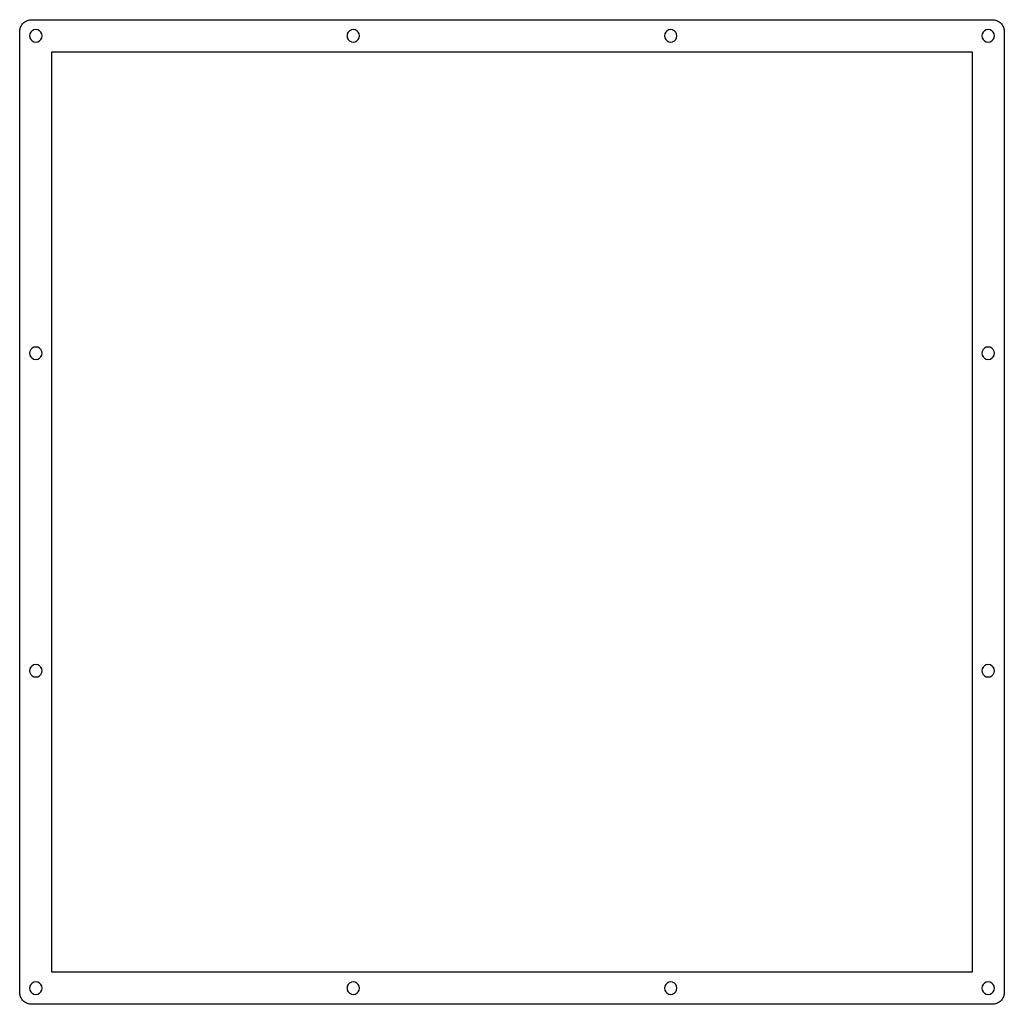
# Model space of a CAD drawing. Extents: x 0 to 245, y 0 to 245.
import ezdxf

# ---------------------------------------------------------------- set-up
doc = ezdxf.new("R2010")
doc.units = 0
doc.layers.get('0').update_dxf_attribs({"linetype": 'CONTINUOUS'})

msp = doc.modelspace()

# ---------------------------------------------------------------- linework, layer by layer
at = {"color": 0}
for p, q in [((2.16765, 244.586), (2.39503, 244.65)), ((2.39503, 244.65), (2.62516, 244.697)), ((2.62516, 244.697), (2.85943, 244.723)), ((2.85943, 244.723), (3.09507, 244.733)), ((3.09507, 244.733), (241.697, 244.733)), ((241.697, 244.733), (241.931, 244.723)), ((241.931, 244.723), (242.165, 244.697)), ((242.165, 244.697), (242.397, 244.65)), ((242.397, 244.65), (242.623, 244.586)), ((0.104731, 241.969), (0.130914, 242.203)), ((0.130914, 242.203), (0.177767, 242.433)), ((0.177767, 242.433), (0.241157, 242.66)), ((0.241157, 242.66), (0.323839, 242.88)), ((0.323839, 242.88), (0.421679, 243.094)), ((0.421679, 243.094), (0.537436, 243.301)), ((0.537436, 243.301), (0.666972, 243.497)), ((0.666972, 243.497), (0.813043, 243.681)), ((0.813043, 243.681), (0.972894, 243.855)), ((0.972894, 243.855), (1.14653, 244.015)), ((1.14653, 244.015), (1.33119, 244.161)), ((1.33119, 244.161), (1.52687, 244.29)), ((1.52687, 244.29), (1.73357, 244.406)), ((1.73357, 244.406), (1.94717, 244.504)), ((1.94717, 244.504), (2.16765, 244.586)), ((3.61597, 242.207), (3.18189, 241.986)), ((4.09554, 242.284), (3.61597, 242.207)), ((4.57369, 242.207), (4.09554, 242.284)), ((5.00641, 241.986), (4.57369, 242.207)), ((82.484, 242.207), (82.0512, 241.986)), ((82.962, 242.282), (82.484, 242.207)), ((83.4401, 242.207), (82.962, 242.282)), ((83.8729, 241.986), (83.4401, 242.207)), ((161.35, 242.207), (160.918, 241.986)), ((161.83, 242.282), (161.35, 242.207)), ((162.308, 242.207), (161.83, 242.282)), ((162.741, 241.986), (162.308, 242.207)), ((240.217, 242.207), (239.784, 241.986)), ((240.696, 242.282), (240.217, 242.207)), ((241.175, 242.207), (240.696, 242.282)), ((241.607, 241.986), (241.175, 242.207)), ((242.623, 244.586), (242.845, 244.504)), ((242.845, 244.504), (243.057, 244.406)), ((243.057, 244.406), (243.264, 244.29)), ((243.264, 244.29), (243.459, 244.161)), ((243.459, 244.161), (243.644, 244.015)), ((243.644, 244.015), (243.818, 243.855)), ((243.818, 243.855), (243.978, 243.681)), ((243.978, 243.681), (244.124, 243.497)), ((244.124, 243.497), (244.253, 243.301)), ((244.253, 243.301), (244.369, 243.094)), ((244.369, 243.094), (244.468, 242.88)), ((244.468, 242.88), (244.549, 242.66)), ((244.549, 242.66), (244.613, 242.433)), ((244.613, 242.433), (244.66, 242.203)), ((244.66, 242.203), (244.686, 241.969)), ((0.095085, 241.733), (0.104731, 241.969)), ((0.095085, 3.13228), (0.095085, 241.733)), ((2.62103, 241.212), (2.54524, 240.734)), ((2.54524, 240.734), (2.62103, 240.254)), ((2.84152, 241.646), (2.62103, 241.212)), ((2.62103, 240.254), (2.84152, 239.822)), ((3.18189, 241.986), (2.84152, 241.646)), ((2.84152, 239.822), (3.18189, 239.48)), ((5.34818, 241.646), (5.00641, 241.986)), ((5.00641, 239.48), (5.34818, 239.822)), ((5.57004, 241.212), (5.34818, 241.646)), ((5.34818, 239.822), (5.57004, 240.254)), ((5.64582, 240.734), (5.57004, 241.212)), ((5.57004, 240.254), (5.64582, 240.734)), ((81.4874, 241.212), (81.413, 240.732)), ((81.413, 240.732), (81.4874, 240.254)), ((81.7079, 241.646), (81.4874, 241.212)), ((81.4874, 240.254), (81.7079, 239.822)), ((82.0512, 241.986), (81.7079, 241.646)), ((81.7079, 239.822), (82.0512, 239.48)), ((84.2162, 241.646), (83.8729, 241.986)), ((83.8729, 239.48), (84.2162, 239.822)), ((84.4367, 241.212), (84.2162, 241.646)), ((84.2162, 239.822), (84.4367, 240.254)), ((84.5125, 240.732), (84.4367, 241.212)), ((84.4367, 240.254), (84.5125, 240.732)), ((160.354, 241.212), (160.28, 240.732)), ((160.28, 240.732), (160.354, 240.254)), ((160.576, 241.646), (160.354, 241.212)), ((160.354, 240.254), (160.576, 239.822)), ((160.918, 241.986), (160.576, 241.646)), ((160.576, 239.822), (160.918, 239.48)), ((163.082, 241.646), (162.741, 241.986)), ((162.741, 239.48), (163.082, 239.822)), ((163.303, 241.212), (163.082, 241.646)), ((163.082, 239.822), (163.303, 240.254)), ((163.379, 240.732), (163.303, 241.212)), ((163.303, 240.254), (163.379, 240.732)), ((239.222, 241.212), (239.146, 240.732)), ((239.146, 240.732), (239.222, 240.254)), ((239.442, 241.646), (239.222, 241.212)), ((239.222, 240.254), (239.442, 239.822)), ((239.784, 241.986), (239.442, 241.646)), ((239.442, 239.822), (239.784, 239.48)), ((241.949, 241.646), (241.607, 241.986)), ((241.607, 239.48), (241.949, 239.822)), ((242.171, 241.212), (241.949, 241.646)), ((241.949, 239.822), (242.171, 240.254)), ((242.247, 240.732), (242.171, 241.212)), ((242.171, 240.254), (242.247, 240.732)), ((244.686, 241.969), (244.697, 241.733)), ((244.697, 241.733), (244.697, 3.1309)), ((3.18189, 239.48), (3.61597, 239.258)), ((3.61597, 239.258), (4.09554, 239.183)), ((4.09554, 239.183), (4.57369, 239.258)), ((4.57369, 239.258), (5.00641, 239.48)), ((82.0512, 239.48), (82.484, 239.258)), ((82.484, 239.258), (82.962, 239.182)), ((82.962, 239.182), (83.4401, 239.258)), ((83.4401, 239.258), (83.8729, 239.48)), ((160.918, 239.48), (161.35, 239.258)), ((161.35, 239.258), (161.83, 239.182)), ((161.83, 239.182), (162.308, 239.258)), ((162.308, 239.258), (162.741, 239.48)), ((239.784, 239.48), (240.217, 239.258)), ((240.217, 239.258), (240.696, 239.182)), ((240.696, 239.182), (241.175, 239.258)), ((241.175, 239.258), (241.607, 239.48)), ((8.09597, 236.732), (236.696, 236.732)), ((8.09597, 8.13181), (8.09597, 236.732)), ((236.696, 236.732), (236.696, 8.13181)), ((2.62103, 162.344), (2.54524, 161.866)), ((2.54524, 161.866), (2.62103, 161.388)), ((2.84152, 162.777), (2.62103, 162.344)), ((3.18189, 163.12), (2.84152, 162.777)), ((3.61597, 163.34), (3.18189, 163.12)), ((4.09554, 163.416), (3.61597, 163.34)), ((4.57369, 163.34), (4.09554, 163.416)), ((5.00641, 163.12), (4.57369, 163.34)), ((5.34818, 162.777), (5.00641, 163.12)), ((5.57004, 162.344), (5.34818, 162.777)), ((5.64582, 161.866), (5.57004, 162.344)), ((5.57004, 161.388), (5.64582, 161.866)), ((239.222, 162.344), (239.146, 161.866)), ((239.146, 161.866), (239.222, 161.388)), ((239.442, 162.777), (239.222, 162.344)), ((239.784, 163.12), (239.442, 162.777)), ((240.217, 163.34), (239.784, 163.12)), ((240.696, 163.415), (240.217, 163.34)), ((241.175, 163.34), (240.696, 163.415)), ((241.607, 163.12), (241.175, 163.34)), ((241.949, 162.777), (241.607, 163.12)), ((242.171, 162.344), (241.949, 162.777)), ((242.247, 161.866), (242.171, 162.344)), ((242.171, 161.388), (242.247, 161.866)), ((2.62103, 161.388), (2.84152, 160.955)), ((2.84152, 160.955), (3.18189, 160.612)), ((3.18189, 160.612), (3.61597, 160.391)), ((3.61597, 160.391), (4.09554, 160.316)), ((4.09554, 160.316), (4.57369, 160.391)), ((4.57369, 160.391), (5.00641, 160.612)), ((5.00641, 160.612), (5.34818, 160.955)), ((5.34818, 160.955), (5.57004, 161.388)), ((239.222, 161.388), (239.442, 160.955)), ((239.442, 160.955), (239.784, 160.612)), ((239.784, 160.612), (240.217, 160.391)), ((240.217, 160.391), (240.696, 160.316)), ((240.696, 160.316), (241.175, 160.391)), ((241.175, 160.391), (241.607, 160.612)), ((241.607, 160.612), (241.949, 160.955)), ((241.949, 160.955), (242.171, 161.388)), ((2.62103, 83.4775), (2.54524, 82.9991)), ((2.84152, 83.91), (2.62103, 83.4775)), ((3.18189, 84.2518), (2.84152, 83.91)), ((3.61597, 84.4737), (3.18189, 84.2518)), ((4.09554, 84.5495), (3.61597, 84.4737)), ((4.57369, 84.4737), (4.09554, 84.5495)), ((5.00641, 84.2518), (4.57369, 84.4737)), ((5.34818, 83.91), (5.00641, 84.2518)), ((5.57004, 83.4775), (5.34818, 83.91)), ((5.64582, 82.9991), (5.57004, 83.4775)), ((239.222, 83.4775), (239.146, 82.998)), ((239.442, 83.91), (239.222, 83.4775)), ((239.784, 84.2518), (239.442, 83.91)), ((240.217, 84.4737), (239.784, 84.2518)), ((240.696, 84.5481), (240.217, 84.4737)), ((241.175, 84.4737), (240.696, 84.5481)), ((241.607, 84.2518), (241.175, 84.4737)), ((241.949, 83.91), (241.607, 84.2518)), ((242.171, 83.4775), (241.949, 83.91)), ((242.247, 82.998), (242.171, 83.4775)), ((2.54524, 82.9991), (2.62103, 82.5197)), ((2.62103, 82.5197), (2.84152, 82.0872)), ((2.84152, 82.0872), (3.18189, 81.7453)), ((3.18189, 81.7453), (3.61597, 81.5248)), ((3.61597, 81.5248), (4.09554, 81.449)), ((4.09554, 81.449), (4.57369, 81.5248)), ((4.57369, 81.5248), (5.00641, 81.7453)), ((5.00641, 81.7453), (5.34818, 82.0872)), ((5.34818, 82.0872), (5.57004, 82.5197)), ((5.57004, 82.5197), (5.64582, 82.9991)), ((239.146, 82.998), (239.222, 82.5197)), ((239.222, 82.5197), (239.442, 82.0872)), ((239.442, 82.0872), (239.784, 81.7453)), ((239.784, 81.7453), (240.217, 81.5248)), ((240.217, 81.5248), (240.696, 81.449)), ((240.696, 81.449), (241.175, 81.5248)), ((241.175, 81.5248), (241.607, 81.7453)), ((241.607, 81.7453), (241.949, 82.0872)), ((241.949, 82.0872), (242.171, 82.5197)), ((242.171, 82.5197), (242.247, 82.998)), ((236.696, 8.13181), (8.09597, 8.13181)), ((2.84152, 5.04363), (2.62103, 4.61091)), ((3.18189, 5.38536), (2.84152, 5.04363)), ((3.61597, 5.60585), (3.18189, 5.38536)), ((4.09554, 5.68166), (3.61597, 5.60585)), ((4.57369, 5.60585), (4.09554, 5.68166)), ((5.00641, 5.38536), (4.57369, 5.60585)), ((5.34818, 5.04363), (5.00641, 5.38536)), ((5.57004, 4.61091), (5.34818, 5.04363)), ((81.7079, 5.04363), (81.4874, 4.61091)), ((82.0512, 5.38536), (81.7079, 5.04363)), ((82.484, 5.60585), (82.0512, 5.38536)), ((82.962, 5.68166), (82.484, 5.60585)), ((83.4401, 5.60585), (82.962, 5.68166)), ((83.8729, 5.38536), (83.4401, 5.60585)), ((84.2162, 5.04363), (83.8729, 5.38536)), ((84.4367, 4.61091), (84.2162, 5.04363)), ((160.576, 5.04363), (160.354, 4.61091)), ((160.918, 5.38536), (160.576, 5.04363)), ((161.35, 5.60585), (160.918, 5.38536)), ((161.83, 5.68166), (161.35, 5.60585)), ((162.308, 5.60585), (161.83, 5.68166)), ((162.741, 5.38536), (162.308, 5.60585)), ((163.082, 5.04363), (162.741, 5.38536)), ((163.303, 4.61091), (163.082, 5.04363)), ((239.442, 5.04363), (239.222, 4.61091)), ((239.784, 5.38536), (239.442, 5.04363)), ((240.217, 5.60585), (239.784, 5.38536)), ((240.696, 5.68166), (240.217, 5.60585)), ((241.175, 5.60585), (240.696, 5.68166)), ((241.607, 5.38536), (241.175, 5.60585)), ((241.949, 5.04363), (241.607, 5.38536)), ((242.171, 4.61091), (241.949, 5.04363)), ((0.104731, 2.89664), (0.095085, 3.13228)), ((0.130914, 2.66237), (0.104731, 2.89664)), ((0.177767, 2.43086), (0.130914, 2.66237)), ((2.62103, 4.61091), (2.54524, 4.13135)), ((2.54524, 4.13135), (2.62103, 3.65319)), ((2.62103, 3.65319), (2.84152, 3.22048)), ((2.84152, 3.22048), (3.18189, 2.87872)), ((3.18189, 2.87872), (3.61597, 2.65686)), ((3.61597, 2.65686), (4.09554, 2.58107)), ((4.09554, 2.58107), (4.57369, 2.65686)), ((4.57369, 2.65686), (5.00641, 2.87872)), ((5.00641, 2.87872), (5.34818, 3.22048)), ((5.34818, 3.22048), (5.57004, 3.65319)), ((5.64582, 4.13135), (5.57004, 4.61091)), ((5.57004, 3.65319), (5.64582, 4.13135)), ((81.4874, 4.61091), (81.413, 4.13135)), ((81.413, 4.13135), (81.4874, 3.65319)), ((81.4874, 3.65319), (81.7079, 3.22048)), ((81.7079, 3.22048), (82.0512, 2.87872)), ((82.0512, 2.87872), (82.484, 2.65686)), ((82.484, 2.65686), (82.962, 2.58107)), ((82.962, 2.58107), (83.4401, 2.65686)), ((83.4401, 2.65686), (83.8729, 2.87872)), ((83.8729, 2.87872), (84.2162, 3.22048)), ((84.2162, 3.22048), (84.4367, 3.65319)), ((84.5125, 4.13135), (84.4367, 4.61091)), ((84.4367, 3.65319), (84.5125, 4.13135)), ((160.354, 4.61091), (160.28, 4.13135)), ((160.28, 4.13135), (160.354, 3.65319)), ((160.354, 3.65319), (160.576, 3.22048)), ((160.576, 3.22048), (160.918, 2.87872)), ((160.918, 2.87872), (161.35, 2.65686)), ((161.35, 2.65686), (161.83, 2.58107)), ((161.83, 2.58107), (162.308, 2.65686)), ((162.308, 2.65686), (162.741, 2.87872)), ((162.741, 2.87872), (163.082, 3.22048)), ((163.082, 3.22048), (163.303, 3.65319)), ((163.379, 4.13135), (163.303, 4.61091)), ((163.303, 3.65319), (163.379, 4.13135)), ((239.222, 4.61091), (239.146, 4.13135)), ((239.146, 4.13135), (239.222, 3.65319)), ((239.222, 3.65319), (239.442, 3.22048)), ((239.442, 3.22048), (239.784, 2.87872)), ((239.784, 2.87872), (240.217, 2.65686)), ((240.217, 2.65686), (240.696, 2.58107)), ((240.696, 2.58107), (241.175, 2.65686)), ((241.175, 2.65686), (241.607, 2.87872)), ((241.607, 2.87872), (241.949, 3.22048)), ((241.949, 3.22048), (242.171, 3.65319)), ((242.247, 4.13135), (242.171, 4.61091)), ((242.171, 3.65319), (242.247, 4.13135)), ((244.66, 2.66237), (244.613, 2.43086)), ((244.686, 2.89664), (244.66, 2.66237)), ((244.697, 3.1309), (244.686, 2.89664)), ((0.241157, 2.20486), (0.177767, 2.43086)), ((0.323839, 1.983), (0.241157, 2.20486)), ((0.421679, 1.77078), (0.323839, 1.983)), ((0.537436, 1.56407), (0.421679, 1.77078)), ((0.666972, 1.36839), (0.537436, 1.56407)), ((0.813043, 1.18374), (0.666972, 1.36839)), ((0.972894, 1.0101), (0.813043, 1.18374)), ((1.14653, 0.850251), (0.972894, 1.0101)), ((1.33119, 0.704176), (1.14653, 0.850251)), ((1.52687, 0.574643), (1.33119, 0.704176)), ((1.73357, 0.458886), (1.52687, 0.574643)), ((1.94717, 0.359668), (1.73357, 0.458886)), ((2.16765, 0.278364), (1.94717, 0.359668)), ((2.39503, 0.214974), (2.16765, 0.278364)), ((2.62516, 0.168121), (2.39503, 0.214974)), ((2.85943, 0.141938), (2.62516, 0.168121)), ((3.09507, 0.130914), (2.85943, 0.141938)), ((241.697, 0.130914), (3.09507, 0.130914)), ((241.931, 0.141938), (241.697, 0.130914)), ((242.165, 0.168121), (241.931, 0.141938)), ((242.397, 0.214974), (242.165, 0.168121)), ((242.623, 0.278364), (242.397, 0.214974)), ((242.845, 0.359668), (242.623, 0.278364)), ((243.057, 0.458886), (242.845, 0.359668)), ((243.264, 0.574643), (243.057, 0.458886)), ((243.459, 0.704176), (243.264, 0.574643)), ((243.644, 0.850251), (243.459, 0.704176)), ((243.818, 1.0101), (243.644, 0.850251)), ((243.978, 1.18374), (243.818, 1.0101)), ((244.124, 1.36839), (243.978, 1.18374)), ((244.253, 1.56407), (244.124, 1.36839)), ((244.369, 1.77078), (244.253, 1.56407)), ((244.468, 1.983), (244.369, 1.77078)), ((244.549, 2.20486), (244.468, 1.983)), ((244.613, 2.43086), (244.549, 2.20486))]:
    msp.add_line(p, q, dxfattribs=at)

doc.saveas('drawing.dxf')
